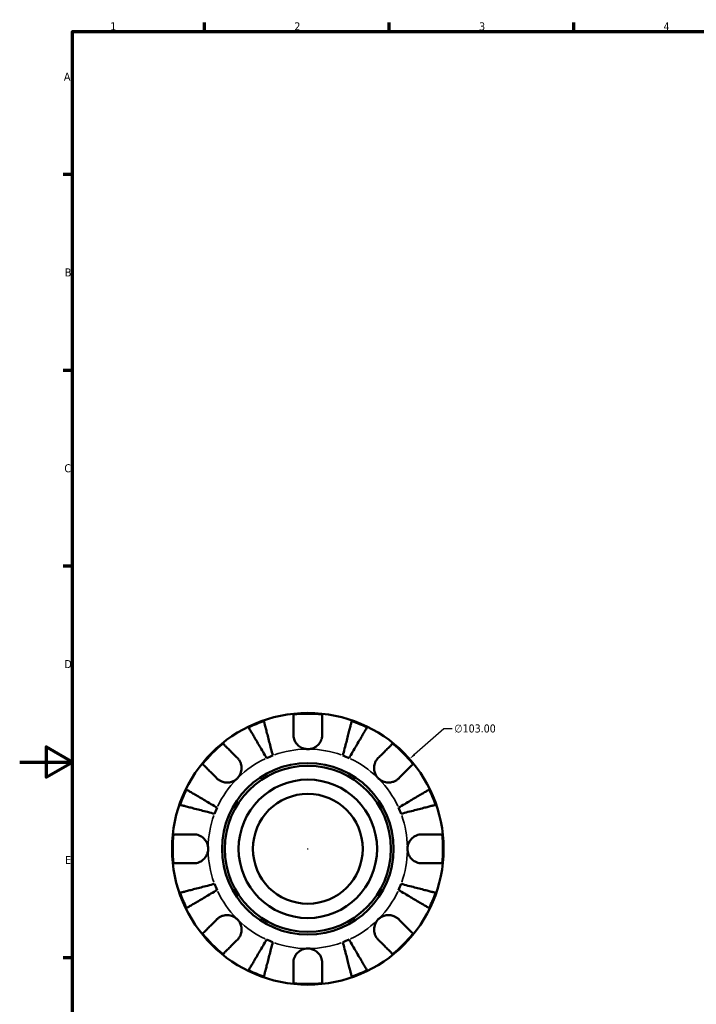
# Model space of a CAD drawing. Header units: millimetres. Extents: x 0 to 905, y -151 to 594.
# Tile 4 of 10: x 0 to 257, y 205 to 578. Entities that reach past the tile are written whole.
import ezdxf

# ---------------------------------------------------------------- set-up
doc = ezdxf.new("R2010")
doc.units = ezdxf.units.MM
for name, color, linetype, lineweight in [('Border (ANSI)', 7, 'Continuous', 70), ('Dimension (ANSI)', 7, 'Continuous', 25), ('Visible (ANSI)', 7, 'Continuous', 50), ('Visible Narrow (ANSI)', 7, 'Continuous', 35)]:
    doc.layers.add(name, color=color, linetype=linetype, lineweight=lineweight)
doc.styles.add('Note Text (ANSI)', font='tahoma.ttf')
doc.dimstyles.new('Default - mm (ANSI)', dxfattribs={"dimtxt": 3.048, "dimasz": 2.5, "dimexe": 3.175, "dimexo": 1.6002, "dimgap": 0.8, "dimtad": 0, "dimtoh": 1, "dimrnd": 1e-08, "dimzin": 4, "dimdsep": 46, "dimtxsty": 'Note Text (ANSI)', "dimcen": 0.09, "dimdle": 10, "dimclrd": 256, "dimclre": 256, "dimclrt": 230, "dimadec": 1, "dimazin": 1, "dimtfac": 1, "dimtofl": 0, "dimtmove": 0, "dimatfit": 3, "dimfxl": 1, "dimtolj": 1, "dimtzin": 4, "dimlwd": -1, "dimlwe": -1, "dimarcsym": 0})

# ---------------------------------------------------------------- blocks, each defined once
blk = doc.blocks.new('Borders Default Border')
at = {"layer": 'Border (ANSI)'}
for p, q in [((70.08, 574), (70.08, 577.45)), ((140.17, 574), (140.17, 577.45)), ((210.25, 574), (210.25, 577.45)), ((20, 519.75), (16.55, 519.75)), ((20, 445.5), (16.55, 445.5)), ((20, 371.25), (16.55, 371.25)), ((20, 222.75), (16.55, 222.75))]:
    blk.add_line(p, q, dxfattribs=at)
at = {"layer": 'Border (ANSI)', "flags": 128}
for points in [[(20, 20), (20, 574), (821, 574), (821, 20), (20, 20)], [(0, 297), (20, 297), (10, 302.77), (10, 291.23), (20, 297)]]:
    blk.add_lwpolyline(points, dxfattribs=at)
at = {"layer": 'Border (ANSI)', "color": 230, "true_color": 0xff0080, "char_height": 3.05, "attachment_point": 7, "style": 'Note Text (ANSI)'}
for s, insert in [('1', (34.35, 574.4)), ('2', (104.2, 574.4)), ('3', (174.26, 574.34)), ('4', (244.23, 574.4)), ('A', (16.78, 555.35)), ('B', (17.15, 481.1)), ('C', (16.95, 406.8)), ('D', (16.96, 332.6)), ('E', (17.21, 258.35))]:
    blk.add_mtext(s, dxfattribs=dict(at, insert=insert))
blk = doc.blocks.new('*D12')
at = {"layer": 'Defpoints', "color": 0, "transparency": 16777216}
for p in [(147.89, 298.18), (70.69, 230.01)]:
    blk.add_point(p, dxfattribs=at)
at = {"layer": 'Dimension (ANSI)', "transparency": 16777216}
for p, q in [((160.84, 309.62), (149.77, 299.84)), ((164.06, 309.62), (160.84, 309.62)), ((109.2, 264.1), (109.38, 264.1)), ((109.29, 264.01), (109.29, 264.19))]:
    blk.add_line(p, q, dxfattribs=at)
blk.add_solid([(149.49, 300.15), (150.04, 299.53), (147.89, 298.18)], dxfattribs=at)
at = {"layer": 'Dimension (ANSI)', "color": 230, "true_color": 0xff0080, "transparency": 16777216, "insert": (164.86, 311.26), "char_height": 3.048, "attachment_point": 1, "style": 'Note Text (ANSI)'}
blk.add_mtext('\\A1;∅103.00', dxfattribs=at)

msp = doc.modelspace()

# ---------------------------------------------------------------- linework, layer by layer
at = {"layer": 'Visible (ANSI)'}
for radius in [51.5, 32.53, 31.5, 26.25, 20.8333]:
    msp.add_circle((109.2899, 264.096), radius, dxfattribs=at)
for radius, start, end in [(51.2232, 83.858586, 96.141414), (51.2232, 108.990077, 116.009923), (51.2232, 63.990077, 71.009923), (51.2232, 128.858586, 141.141414), (51.2232, 38.858586, 51.141414), (37.8, 110.589787, 114.410213), (37.8, 65.589787, 69.410213), (51.2232, 153.990077, 161.009923), (51.2232, 18.990077, 26.009923), (37.8, 155.589787, 159.410213), (37.8, 20.589787, 24.410213), (51.2232, 173.858586, 186.141414), (51.2232, 353.858586, 6.141414), (37.8, 200.589787, 204.410213), (37.8, 335.589787, 339.410213), (51.2232, 198.990077, 206.009923), (51.2232, 333.990077, 341.009923), (51.2232, 218.858586, 231.141414), (51.2232, 308.858586, 321.141414), (37.8, 245.589787, 249.410213), (37.8, 290.589787, 294.410213), (51.2232, 243.990077, 251.009923), (51.2232, 288.990077, 296.009923), (51.2232, 263.858586, 276.141414)]:
    msp.add_arc((109.2899, 264.096), radius, start, end, dxfattribs=at)
for points, knots in [([(103.8099, 307.376), (103.8099, 307.9848), (103.8099, 308.603), (103.8099, 309.9619), (103.8099, 310.6788), (103.8099, 311.8803), (103.8099, 312.4759), (103.8099, 313.5035), (103.8099, 313.9354), (103.8099, 314.5748), (103.8099, 314.8453), (103.8099, 315.0252)], [6.70146308, 6.70146308, 6.70146308, 6.70146308, 6.89546082, 6.89546082, 7.15046266, 7.15046266, 7.40424929, 7.40424929, 7.65803592, 7.65803592, 7.90421072, 7.90421072, 7.90421072, 7.90421072]), ([(114.7699, 315.0252), (114.7699, 314.8453), (114.7699, 314.5748), (114.7699, 313.9354), (114.7699, 313.5035), (114.7699, 312.4759), (114.7699, 311.8803), (114.7699, 310.6788), (114.7699, 309.9619), (114.7699, 308.603), (114.7699, 307.9848), (114.7699, 307.376)], [0.25992066, 0.25992066, 0.25992066, 0.25992066, 0.50609546, 0.50609546, 0.75988209, 0.75988209, 1.01366872, 1.01366872, 1.26867056, 1.26867056, 1.4626683, 1.4626683, 1.4626683, 1.4626683]), ([(93.6684, 298.5171), (93.2365, 299.2503), (92.7648, 300.0511), (91.8409, 301.6196), (91.3887, 302.3873), (90.5918, 303.7401), (90.1736, 304.45), (89.3928, 305.7757), (89.0301, 306.3914), (88.4217, 307.4242), (88.1198, 307.9367), (87.5991, 308.8208), (87.3802, 309.1923), (87.0558, 309.7431), (86.9185, 309.9762), (86.8272, 310.1312)], [6.10802069, 6.10802069, 6.10802069, 6.10802069, 6.36330972, 6.36330972, 6.61859874, 6.61859874, 6.87295331, 6.87295331, 7.12730789, 7.12730789, 7.38101481, 7.38101481, 7.63472173, 7.63472173, 7.88143162, 7.88143162, 7.88143162, 7.88143162]), ([(92.6217, 312.5314), (92.6667, 312.3572), (92.7345, 312.0952), (92.8945, 311.4764), (93.0025, 311.0589), (93.2594, 310.0656), (93.4083, 309.4897), (93.7084, 308.3292), (93.8873, 307.6374), (94.2726, 306.1478), (94.4789, 305.3501), (94.872, 303.8301), (95.095, 302.9675), (95.5508, 301.2051), (95.7835, 300.3053), (95.9966, 299.4814)], [0.25991455, 0.25991455, 0.25991455, 0.25991455, 0.50662445, 0.50662445, 0.76033137, 0.76033137, 1.01403828, 1.01403828, 1.26839286, 1.26839286, 1.52274744, 1.52274744, 1.77803646, 1.77803646, 2.03332548, 2.03332548, 2.03332548, 2.03332548]), ([(122.5832, 299.4814), (122.7963, 300.3053), (123.029, 301.2051), (123.4848, 302.9675), (123.7079, 303.8301), (124.101, 305.3501), (124.3073, 306.1478), (124.6925, 307.6374), (124.8714, 308.3292), (125.1715, 309.4897), (125.3205, 310.0656), (125.5774, 311.0589), (125.6853, 311.4764), (125.8454, 312.0952), (125.9131, 312.3572), (125.9582, 312.5314)], [6.10802104, 6.10802104, 6.10802104, 6.10802104, 6.36331006, 6.36331006, 6.61859908, 6.61859908, 6.87295366, 6.87295366, 7.12730824, 7.12730824, 7.38101515, 7.38101515, 7.63472207, 7.63472207, 7.88143197, 7.88143197, 7.88143197, 7.88143197]), ([(131.7527, 310.1312), (131.6614, 309.9762), (131.524, 309.7431), (131.1996, 309.1923), (130.9807, 308.8208), (130.46, 307.9367), (130.1581, 307.4242), (129.5497, 306.3914), (129.1871, 305.7757), (128.4062, 304.45), (127.988, 303.7401), (127.1912, 302.3873), (126.739, 301.6196), (125.815, 300.0511), (125.3433, 299.2503), (124.9114, 298.5171)], [0.25991455, 0.25991455, 0.25991455, 0.25991455, 0.50662445, 0.50662445, 0.76033137, 0.76033137, 1.01403828, 1.01403828, 1.26839286, 1.26839286, 1.52274744, 1.52274744, 1.77803646, 1.77803646, 2.03332548, 2.03332548, 2.03332548, 2.03332548]), ([(109.2899, 301.896), (108.7819, 301.896), (108.2765, 301.9666), (107.195, 302.2748), (106.6343, 302.5429), (105.6724, 303.2218), (105.2685, 303.612), (104.6383, 304.439), (104.4009, 304.8558), (104.1085, 305.5675), (104.0195, 305.8472), (103.894, 306.3847), (103.8534, 306.6407), (103.8168, 307.0568), (103.8099, 307.217), (103.8099, 307.376)], [0, 0, 0, 0, 0.152396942, 0.152396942, 0.337511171, 0.337511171, 0.505641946, 0.505641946, 0.651702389, 0.651702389, 0.743108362, 0.743108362, 0.825561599, 0.825561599, 0.877547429, 0.877547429, 0.877547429, 0.877547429]), ([(114.7699, 307.376), (114.7699, 307.1205), (114.7521, 306.8618), (114.6785, 306.3464), (114.6236, 306.0908), (114.4563, 305.5188), (114.3335, 305.2061), (113.9059, 304.3608), (113.5406, 303.862), (112.6043, 302.9594), (112.0301, 302.5813), (110.7321, 302.04), (110.0153, 301.896), (109.2899, 301.896)], [-0.88750525, -0.88750525, -0.88750525, -0.88750525, -0.801730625, -0.801730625, -0.717490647, -0.717490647, -0.612012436, -0.612012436, -0.423519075, -0.423519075, -0.217620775, -0.217620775, 0, 0, 0, 0]), ([(77.1525, 303.9833), (77.2797, 303.8561), (77.4709, 303.6649), (77.9231, 303.2127), (78.2285, 302.9073), (78.9551, 302.1807), (79.3763, 301.7595), (80.2258, 300.91), (80.7328, 300.403), (81.6936, 299.4422), (82.1308, 299.005), (82.5613, 298.5745)], [0.25992066, 0.25992066, 0.25992066, 0.25992066, 0.50609546, 0.50609546, 0.75988209, 0.75988209, 1.01366872, 1.01366872, 1.26867056, 1.26867056, 1.4626683, 1.4626683, 1.4626683, 1.4626683]), ([(136.0186, 298.5745), (136.449, 299.005), (136.8862, 299.4422), (137.847, 300.403), (138.354, 300.91), (139.2035, 301.7595), (139.6247, 302.1807), (140.3513, 302.9073), (140.6567, 303.2127), (141.1089, 303.6649), (141.3002, 303.8561), (141.4274, 303.9833)], [6.70146183, 6.70146183, 6.70146183, 6.70146183, 6.89545958, 6.89545958, 7.15046141, 7.15046141, 7.40424804, 7.40424804, 7.65803468, 7.65803468, 7.90420948, 7.90420948, 7.90420948, 7.90420948]), ([(74.8114, 290.8246), (74.3809, 291.2551), (73.9438, 291.6923), (72.9829, 292.6531), (72.4759, 293.1601), (71.6264, 294.0096), (71.2052, 294.4308), (70.4786, 295.1574), (70.1732, 295.4628), (69.7211, 295.915), (69.5298, 296.1062), (69.4026, 296.2335)], [6.70146171, 6.70146171, 6.70146171, 6.70146171, 6.89545946, 6.89545946, 7.15046129, 7.15046129, 7.40424792, 7.40424792, 7.65803456, 7.65803456, 7.90420936, 7.90420936, 7.90420936, 7.90420936]), ([(82.5613, 298.5745), (82.6707, 298.4651), (82.7763, 298.3503), (83.1026, 297.9629), (83.305, 297.6708), (83.6653, 297.0205), (83.8176, 296.6629), (84.0928, 295.7536), (84.1734, 295.1943), (84.1567, 293.9382), (84.0177, 293.2553), (83.4792, 291.9459), (83.0738, 291.3372), (82.5613, 290.8246)], [-0.88258817, -0.88258817, -0.88258817, -0.88258817, -0.831318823, -0.831318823, -0.717511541, -0.717511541, -0.596637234, -0.596637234, -0.425370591, -0.425370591, -0.217449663, -0.217449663, 0, 0, 0, 0]), ([(136.0186, 290.8246), (135.7253, 291.1179), (135.4664, 291.4434), (135.0117, 292.1708), (134.8233, 292.5736), (134.5, 293.5611), (134.4087, 294.1529), (134.4185, 295.3106), (134.5103, 295.8648), (134.8002, 296.7581), (134.9559, 297.1062), (135.3241, 297.7463), (135.5326, 298.0367), (135.8459, 298.396), (135.931, 298.487), (136.0186, 298.5745)], [0, 0, 0, 0, 0.124406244, 0.124406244, 0.257375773, 0.257375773, 0.436406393, 0.436406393, 0.606746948, 0.606746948, 0.725474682, 0.725474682, 0.840179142, 0.840179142, 0.881151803, 0.881151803, 0.881151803, 0.881151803]), ([(149.1773, 296.2335), (149.05, 296.1062), (148.8588, 295.915), (148.4066, 295.4628), (148.1012, 295.1574), (147.3746, 294.4308), (146.9534, 294.0096), (146.1039, 293.1601), (145.5969, 292.6531), (144.6361, 291.6923), (144.1989, 291.2551), (143.7684, 290.8246)], [0.25992066, 0.25992066, 0.25992066, 0.25992066, 0.50609546, 0.50609546, 0.75988209, 0.75988209, 1.01366872, 1.01366872, 1.26867056, 1.26867056, 1.4626683, 1.4626683, 1.4626683, 1.4626683]), ([(82.5613, 290.8246), (82.2681, 290.5314), (81.9425, 290.2724), (81.2152, 289.8178), (80.8123, 289.6294), (79.8248, 289.3061), (79.233, 289.2147), (78.0753, 289.2246), (77.5211, 289.3164), (76.6278, 289.6063), (76.2797, 289.762), (75.6396, 290.1302), (75.3492, 290.3387), (74.9899, 290.652), (74.8989, 290.7371), (74.8114, 290.8246)], [0, 0, 0, 0, 0.124406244, 0.124406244, 0.257375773, 0.257375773, 0.436406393, 0.436406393, 0.606746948, 0.606746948, 0.725474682, 0.725474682, 0.840179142, 0.840179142, 0.881151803, 0.881151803, 0.881151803, 0.881151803]), ([(143.7684, 290.8246), (143.6591, 290.7153), (143.5442, 290.6097), (143.1568, 290.2834), (142.8647, 290.0809), (142.2144, 289.7206), (141.8569, 289.5683), (140.9475, 289.2931), (140.3882, 289.2125), (139.1321, 289.2292), (138.4493, 289.3682), (137.1399, 289.9067), (136.5311, 290.3121), (136.0186, 290.8246)], [-0.88258817, -0.88258817, -0.88258817, -0.88258817, -0.831318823, -0.831318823, -0.717511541, -0.717511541, -0.596637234, -0.596637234, -0.425370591, -0.425370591, -0.217449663, -0.217449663, 0, 0, 0, 0]), ([(63.2547, 286.5587), (63.4097, 286.4675), (63.6428, 286.3301), (64.1936, 286.0057), (64.5652, 285.7868), (65.4492, 285.2661), (65.9617, 284.9642), (66.9945, 284.3558), (67.6102, 283.9931), (68.9359, 283.2123), (69.6458, 282.7941), (70.9986, 281.9972), (71.7663, 281.545), (73.3348, 280.6211), (74.1356, 280.1494), (74.8689, 279.7175)], [0.25991455, 0.25991455, 0.25991455, 0.25991455, 0.50662445, 0.50662445, 0.76033137, 0.76033137, 1.01403828, 1.01403828, 1.26839286, 1.26839286, 1.52274744, 1.52274744, 1.77803646, 1.77803646, 2.03332548, 2.03332548, 2.03332548, 2.03332548]), ([(143.711, 279.7175), (144.4442, 280.1494), (145.245, 280.6211), (146.8135, 281.545), (147.5812, 281.9972), (148.934, 282.7941), (149.6439, 283.2123), (150.9696, 283.9931), (151.5853, 284.3558), (152.6181, 284.9642), (153.1306, 285.2661), (154.0147, 285.7868), (154.3862, 286.0057), (154.937, 286.3301), (155.1702, 286.4675), (155.3251, 286.5587)], [6.10802066, 6.10802066, 6.10802066, 6.10802066, 6.36330968, 6.36330968, 6.6185987, 6.6185987, 6.87295328, 6.87295328, 7.12730785, 7.12730785, 7.38101477, 7.38101477, 7.63472169, 7.63472169, 7.88143159, 7.88143159, 7.88143159, 7.88143159]), ([(73.9045, 277.3893), (73.0806, 277.6024), (72.1808, 277.8351), (70.4184, 278.2909), (69.5558, 278.514), (68.0358, 278.9071), (67.2381, 279.1134), (65.7485, 279.4986), (65.0567, 279.6775), (63.8962, 279.9776), (63.3203, 280.1265), (62.327, 280.3834), (61.9095, 280.4914), (61.2907, 280.6515), (61.0287, 280.7192), (60.8545, 280.7643)], [6.10802066, 6.10802066, 6.10802066, 6.10802066, 6.36330968, 6.36330968, 6.6185987, 6.6185987, 6.87295328, 6.87295328, 7.12730785, 7.12730785, 7.38101477, 7.38101477, 7.63472169, 7.63472169, 7.88143159, 7.88143159, 7.88143159, 7.88143159]), ([(157.7253, 280.7643), (157.5512, 280.7192), (157.2892, 280.6515), (156.6703, 280.4914), (156.2528, 280.3834), (155.2595, 280.1265), (154.6836, 279.9776), (153.5231, 279.6775), (152.8313, 279.4986), (151.3418, 279.1134), (150.5441, 278.9071), (149.0241, 278.514), (148.1615, 278.2909), (146.399, 277.8351), (145.4992, 277.6024), (144.6753, 277.3893)], [0.25991455, 0.25991455, 0.25991455, 0.25991455, 0.50662445, 0.50662445, 0.76033137, 0.76033137, 1.01403828, 1.01403828, 1.26839286, 1.26839286, 1.52274744, 1.52274744, 1.77803646, 1.77803646, 2.03332548, 2.03332548, 2.03332548, 2.03332548]), ([(58.3607, 269.576), (58.5406, 269.576), (58.8111, 269.576), (59.4505, 269.576), (59.8824, 269.576), (60.91, 269.576), (61.5057, 269.576), (62.7071, 269.576), (63.424, 269.576), (64.7829, 269.576), (65.4011, 269.576), (66.0099, 269.576)], [0.25992066, 0.25992066, 0.25992066, 0.25992066, 0.50609546, 0.50609546, 0.75988209, 0.75988209, 1.01366872, 1.01366872, 1.26867056, 1.26867056, 1.4626683, 1.4626683, 1.4626683, 1.4626683]), ([(66.0099, 269.576), (66.1995, 269.576), (66.3907, 269.5662), (66.9035, 269.5123), (67.2246, 269.4499), (67.8963, 269.2543), (68.2426, 269.1147), (69.0777, 268.6722), (69.5391, 268.3278), (70.4201, 267.4206), (70.8025, 266.8411), (71.3466, 265.5368), (71.4899, 264.8197), (71.4899, 264.096)], [-0.876449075, -0.876449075, -0.876449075, -0.876449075, -0.814632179, -0.814632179, -0.7114626, -0.7114626, -0.59653466, -0.59653466, -0.423338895, -0.423338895, -0.217099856, -0.217099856, 0, 0, 0, 0]), ([(147.0899, 264.096), (147.0899, 264.5809), (147.1543, 265.0636), (147.4214, 266.0478), (147.6362, 266.5399), (148.2918, 267.593), (148.7759, 268.1113), (149.7119, 268.7943), (150.1113, 269.0141), (150.8448, 269.3086), (151.1679, 269.404), (151.8342, 269.5375), (152.1749, 269.5721), (152.5306, 269.5759), (152.5502, 269.576), (152.5699, 269.576)], [-3.806963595, -3.806963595, -3.806963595, -3.806963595, -3.661495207, -3.661495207, -3.500910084, -3.500910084, -3.287615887, -3.287615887, -3.146788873, -3.146788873, -3.039652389, -3.039652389, -2.927129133, -2.927129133, -2.920524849, -2.920524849, -2.920524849, -2.920524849]), ([(152.5699, 269.576), (153.1787, 269.576), (153.7969, 269.576), (155.1558, 269.576), (155.8728, 269.576), (157.0742, 269.576), (157.6698, 269.576), (158.6974, 269.576), (159.1293, 269.576), (159.7687, 269.576), (160.0392, 269.576), (160.2191, 269.576)], [6.70146308, 6.70146308, 6.70146308, 6.70146308, 6.89546082, 6.89546082, 7.15046266, 7.15046266, 7.40424929, 7.40424929, 7.65803592, 7.65803592, 7.90421072, 7.90421072, 7.90421072, 7.90421072]), ([(71.4899, 264.096), (71.4899, 263.6111), (71.4256, 263.1284), (71.1584, 262.1442), (70.9436, 261.6521), (70.2881, 260.599), (69.804, 260.0807), (68.868, 259.3977), (68.4685, 259.1779), (67.7351, 258.8834), (67.412, 258.788), (66.7457, 258.6545), (66.4049, 258.6199), (66.0493, 258.6161), (66.0296, 258.616), (66.0099, 258.616)], [-3.806963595, -3.806963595, -3.806963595, -3.806963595, -3.661495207, -3.661495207, -3.500910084, -3.500910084, -3.287615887, -3.287615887, -3.146788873, -3.146788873, -3.039652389, -3.039652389, -2.927129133, -2.927129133, -2.920524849, -2.920524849, -2.920524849, -2.920524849]), ([(152.5699, 258.616), (152.3803, 258.616), (152.1891, 258.6258), (151.6764, 258.6797), (151.3553, 258.7421), (150.6836, 258.9377), (150.3372, 259.0773), (149.5021, 259.5198), (149.0407, 259.8642), (148.1597, 260.7714), (147.7773, 261.3509), (147.2333, 262.6552), (147.0899, 263.3723), (147.0899, 264.096)], [-0.876449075, -0.876449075, -0.876449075, -0.876449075, -0.814632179, -0.814632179, -0.7114626, -0.7114626, -0.59653466, -0.59653466, -0.423338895, -0.423338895, -0.217099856, -0.217099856, 0, 0, 0, 0]), ([(66.0099, 258.616), (65.4011, 258.616), (64.7829, 258.616), (63.424, 258.616), (62.7071, 258.616), (61.5057, 258.616), (60.91, 258.616), (59.8824, 258.616), (59.4505, 258.616), (58.8111, 258.616), (58.5406, 258.616), (58.3607, 258.616)], [6.70146183, 6.70146183, 6.70146183, 6.70146183, 6.89545958, 6.89545958, 7.15046141, 7.15046141, 7.40424804, 7.40424804, 7.65803468, 7.65803468, 7.90420948, 7.90420948, 7.90420948, 7.90420948]), ([(160.2191, 258.616), (160.0392, 258.616), (159.7687, 258.616), (159.1293, 258.616), (158.6974, 258.616), (157.6698, 258.616), (157.0742, 258.616), (155.8728, 258.616), (155.1558, 258.616), (153.7969, 258.616), (153.1787, 258.616), (152.5699, 258.616)], [0.25992066, 0.25992066, 0.25992066, 0.25992066, 0.50609546, 0.50609546, 0.75988209, 0.75988209, 1.01366872, 1.01366872, 1.26867056, 1.26867056, 1.4626683, 1.4626683, 1.4626683, 1.4626683]), ([(60.8545, 247.4277), (61.0287, 247.4728), (61.2907, 247.5405), (61.9095, 247.7006), (62.327, 247.8085), (63.3203, 248.0654), (63.8962, 248.2144), (65.0567, 248.5145), (65.7485, 248.6934), (67.2381, 249.0786), (68.0358, 249.2849), (69.5558, 249.678), (70.4184, 249.9011), (72.1808, 250.3569), (73.0806, 250.5896), (73.9045, 250.8027)], [0.25991455, 0.25991455, 0.25991455, 0.25991455, 0.50662445, 0.50662445, 0.76033137, 0.76033137, 1.01403828, 1.01403828, 1.26839286, 1.26839286, 1.52274744, 1.52274744, 1.77803646, 1.77803646, 2.03332548, 2.03332548, 2.03332548, 2.03332548]), ([(144.6753, 250.8027), (145.4992, 250.5896), (146.399, 250.3569), (148.1615, 249.9011), (149.0241, 249.678), (150.5441, 249.2849), (151.3418, 249.0786), (152.8313, 248.6934), (153.5231, 248.5145), (154.6836, 248.2144), (155.2595, 248.0654), (156.2528, 247.8085), (156.6703, 247.7006), (157.2892, 247.5405), (157.5512, 247.4728), (157.7253, 247.4277)], [6.10802066, 6.10802066, 6.10802066, 6.10802066, 6.36330968, 6.36330968, 6.6185987, 6.6185987, 6.87295328, 6.87295328, 7.12730785, 7.12730785, 7.38101477, 7.38101477, 7.63472169, 7.63472169, 7.88143159, 7.88143159, 7.88143159, 7.88143159]), ([(74.8689, 248.4745), (74.1356, 248.0426), (73.3348, 247.5709), (71.7663, 246.647), (70.9986, 246.1948), (69.6458, 245.3979), (68.9359, 244.9797), (67.6102, 244.1989), (66.9945, 243.8362), (65.9617, 243.2278), (65.4492, 242.9259), (64.5652, 242.4052), (64.1936, 242.1863), (63.6428, 241.8619), (63.4097, 241.7245), (63.2547, 241.6332)], [6.10802108, 6.10802108, 6.10802108, 6.10802108, 6.3633101, 6.3633101, 6.61859912, 6.61859912, 6.87295369, 6.87295369, 7.12730827, 7.12730827, 7.38101519, 7.38101519, 7.63472211, 7.63472211, 7.881432, 7.881432, 7.881432, 7.881432]), ([(155.3251, 241.6332), (155.1702, 241.7245), (154.937, 241.8619), (154.3862, 242.1863), (154.0147, 242.4052), (153.1306, 242.9259), (152.6181, 243.2278), (151.5853, 243.8362), (150.9696, 244.1989), (149.6439, 244.9797), (148.934, 245.3979), (147.5812, 246.1948), (146.8135, 246.647), (145.245, 247.5709), (144.4442, 248.0426), (143.711, 248.4745)], [0.25991455, 0.25991455, 0.25991455, 0.25991455, 0.50662445, 0.50662445, 0.76033137, 0.76033137, 1.01403828, 1.01403828, 1.26839286, 1.26839286, 1.52274744, 1.52274744, 1.77803646, 1.77803646, 2.03332548, 2.03332548, 2.03332548, 2.03332548]), ([(74.8114, 237.3674), (74.9208, 237.4767), (75.0356, 237.5823), (75.423, 237.9086), (75.7151, 238.1111), (76.3654, 238.4714), (76.723, 238.6237), (77.6324, 238.8989), (78.1917, 238.9795), (79.4477, 238.9628), (80.1306, 238.8238), (81.44, 238.2853), (82.0487, 237.8799), (82.5613, 237.3674)], [-0.88258817, -0.88258817, -0.88258817, -0.88258817, -0.831318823, -0.831318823, -0.717511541, -0.717511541, -0.596637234, -0.596637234, -0.425370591, -0.425370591, -0.217449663, -0.217449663, 0, 0, 0, 0]), ([(136.0186, 237.3674), (136.3118, 237.6606), (136.6373, 237.9196), (137.3647, 238.3742), (137.7675, 238.5626), (138.755, 238.8859), (139.3469, 238.9773), (140.5046, 238.9674), (141.0587, 238.8756), (141.952, 238.5857), (142.3001, 238.43), (142.9402, 238.0618), (143.2307, 237.8533), (143.5899, 237.54), (143.6809, 237.4549), (143.7684, 237.3674)], [0, 0, 0, 0, 0.124406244, 0.124406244, 0.257375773, 0.257375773, 0.436406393, 0.436406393, 0.606746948, 0.606746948, 0.725474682, 0.725474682, 0.840179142, 0.840179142, 0.881151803, 0.881151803, 0.881151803, 0.881151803]), ([(69.4026, 231.9585), (69.5298, 232.0858), (69.7211, 232.277), (70.1732, 232.7292), (70.4786, 233.0346), (71.2052, 233.7612), (71.6264, 234.1824), (72.4759, 235.0319), (72.9829, 235.5389), (73.9438, 236.4997), (74.3809, 236.9369), (74.8114, 237.3674)], [0.25992066, 0.25992066, 0.25992066, 0.25992066, 0.50609546, 0.50609546, 0.75988209, 0.75988209, 1.01366872, 1.01366872, 1.26867056, 1.26867056, 1.4626683, 1.4626683, 1.4626683, 1.4626683]), ([(82.5613, 237.3674), (82.8545, 237.0741), (83.1135, 236.7486), (83.5681, 236.0212), (83.7565, 235.6184), (84.0798, 234.6309), (84.1712, 234.039), (84.1613, 232.8814), (84.0695, 232.3272), (83.7796, 231.4339), (83.6239, 231.0858), (83.2558, 230.4457), (83.0472, 230.1553), (82.7339, 229.796), (82.6488, 229.705), (82.5613, 229.6175)], [0, 0, 0, 0, 0.124406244, 0.124406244, 0.257375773, 0.257375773, 0.436406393, 0.436406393, 0.606746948, 0.606746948, 0.725474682, 0.725474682, 0.840179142, 0.840179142, 0.881151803, 0.881151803, 0.881151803, 0.881151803]), ([(136.0186, 229.6175), (135.9092, 229.7268), (135.8036, 229.8417), (135.4773, 230.2291), (135.2748, 230.5212), (134.9145, 231.1715), (134.7622, 231.5291), (134.487, 232.4384), (134.4065, 232.9977), (134.4231, 234.2538), (134.5621, 234.9367), (135.1006, 236.246), (135.506, 236.8548), (136.0186, 237.3674)], [-0.88258817, -0.88258817, -0.88258817, -0.88258817, -0.831318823, -0.831318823, -0.717511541, -0.717511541, -0.596637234, -0.596637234, -0.425370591, -0.425370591, -0.217449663, -0.217449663, 0, 0, 0, 0]), ([(143.7684, 237.3674), (144.1989, 236.9369), (144.6361, 236.4997), (145.5969, 235.5389), (146.1039, 235.0319), (146.9534, 234.1824), (147.3746, 233.7612), (148.1012, 233.0346), (148.4066, 232.7292), (148.8588, 232.277), (149.05, 232.0858), (149.1773, 231.9585)], [6.70146183, 6.70146183, 6.70146183, 6.70146183, 6.89545958, 6.89545958, 7.15046141, 7.15046141, 7.40424804, 7.40424804, 7.65803468, 7.65803468, 7.90420948, 7.90420948, 7.90420948, 7.90420948]), ([(82.5613, 229.6175), (82.1308, 229.187), (81.6936, 228.7498), (80.7328, 227.789), (80.2258, 227.282), (79.3763, 226.4325), (78.9551, 226.0113), (78.2285, 225.2847), (77.9231, 224.9793), (77.4709, 224.5271), (77.2797, 224.3359), (77.1525, 224.2086)], [6.70146171, 6.70146171, 6.70146171, 6.70146171, 6.89545946, 6.89545946, 7.15046129, 7.15046129, 7.40424792, 7.40424792, 7.65803456, 7.65803456, 7.90420936, 7.90420936, 7.90420936, 7.90420936]), ([(86.8272, 218.0608), (86.9185, 218.2157), (87.0558, 218.4489), (87.3802, 218.9997), (87.5991, 219.3712), (88.1198, 220.2553), (88.4217, 220.7678), (89.0301, 221.8006), (89.3928, 222.4163), (90.1736, 223.742), (90.5918, 224.4519), (91.3887, 225.8047), (91.8409, 226.5724), (92.7648, 228.1409), (93.2365, 228.9417), (93.6684, 229.6749)], [0.25991455, 0.25991455, 0.25991455, 0.25991455, 0.50662445, 0.50662445, 0.76033137, 0.76033137, 1.01403828, 1.01403828, 1.26839286, 1.26839286, 1.52274744, 1.52274744, 1.77803646, 1.77803646, 2.03332548, 2.03332548, 2.03332548, 2.03332548]), ([(95.9966, 228.7106), (95.7835, 227.8867), (95.5508, 226.9869), (95.095, 225.2245), (94.872, 224.3619), (94.4789, 222.8418), (94.2726, 222.0441), (93.8873, 220.5546), (93.7084, 219.8628), (93.4083, 218.7023), (93.2594, 218.1264), (93.0025, 217.1331), (92.8945, 216.7156), (92.7345, 216.0967), (92.6667, 215.8347), (92.6217, 215.6606)], [6.10802066, 6.10802066, 6.10802066, 6.10802066, 6.36330968, 6.36330968, 6.6185987, 6.6185987, 6.87295328, 6.87295328, 7.12730785, 7.12730785, 7.38101477, 7.38101477, 7.63472169, 7.63472169, 7.88143159, 7.88143159, 7.88143159, 7.88143159]), ([(125.9582, 215.6606), (125.9131, 215.8347), (125.8454, 216.0967), (125.6853, 216.7156), (125.5774, 217.1331), (125.3205, 218.1264), (125.1715, 218.7023), (124.8714, 219.8628), (124.6925, 220.5546), (124.3073, 222.0441), (124.101, 222.8418), (123.7079, 224.3619), (123.4848, 225.2245), (123.029, 226.9869), (122.7963, 227.8867), (122.5832, 228.7106)], [0.25991455, 0.25991455, 0.25991455, 0.25991455, 0.50662445, 0.50662445, 0.76033137, 0.76033137, 1.01403828, 1.01403828, 1.26839286, 1.26839286, 1.52274744, 1.52274744, 1.77803646, 1.77803646, 2.03332548, 2.03332548, 2.03332548, 2.03332548]), ([(124.9114, 229.6749), (125.3433, 228.9417), (125.815, 228.1409), (126.739, 226.5724), (127.1912, 225.8047), (127.988, 224.4519), (128.4062, 223.742), (129.1871, 222.4163), (129.5497, 221.8006), (130.1581, 220.7678), (130.46, 220.2553), (130.9807, 219.3712), (131.1996, 218.9997), (131.524, 218.4489), (131.6614, 218.2157), (131.7527, 218.0608)], [6.10802066, 6.10802066, 6.10802066, 6.10802066, 6.36330968, 6.36330968, 6.6185987, 6.6185987, 6.87295328, 6.87295328, 7.12730785, 7.12730785, 7.38101477, 7.38101477, 7.63472169, 7.63472169, 7.88143159, 7.88143159, 7.88143159, 7.88143159]), ([(141.4274, 224.2086), (141.3002, 224.3359), (141.1089, 224.5271), (140.6567, 224.9793), (140.3513, 225.2847), (139.6247, 226.0113), (139.2035, 226.4325), (138.354, 227.282), (137.847, 227.789), (136.8862, 228.7498), (136.449, 229.187), (136.0186, 229.6175)], [0.25992066, 0.25992066, 0.25992066, 0.25992066, 0.50609546, 0.50609546, 0.75988209, 0.75988209, 1.01366872, 1.01366872, 1.26867056, 1.26867056, 1.4626683, 1.4626683, 1.4626683, 1.4626683]), ([(103.8099, 220.816), (103.8099, 221.0056), (103.8198, 221.1968), (103.8737, 221.7095), (103.936, 222.0306), (104.1316, 222.7024), (104.2712, 223.0487), (104.7137, 223.8838), (105.0581, 224.3452), (105.9653, 225.2262), (106.5448, 225.6086), (107.8491, 226.1526), (108.5663, 226.296), (109.2899, 226.296)], [-0.876449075, -0.876449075, -0.876449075, -0.876449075, -0.814632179, -0.814632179, -0.7114626, -0.7114626, -0.59653466, -0.59653466, -0.423338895, -0.423338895, -0.217099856, -0.217099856, 0, 0, 0, 0]), ([(109.2899, 226.296), (109.7748, 226.296), (110.2575, 226.2316), (111.2417, 225.9645), (111.7338, 225.7497), (112.7869, 225.0941), (113.3052, 224.61), (113.9882, 223.6741), (114.208, 223.2746), (114.5025, 222.5411), (114.5979, 222.2181), (114.7314, 221.5518), (114.766, 221.211), (114.7698, 220.8554), (114.7699, 220.8357), (114.7699, 220.816)], [-3.806963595, -3.806963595, -3.806963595, -3.806963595, -3.661495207, -3.661495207, -3.500910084, -3.500910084, -3.287615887, -3.287615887, -3.146788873, -3.146788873, -3.039652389, -3.039652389, -2.927129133, -2.927129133, -2.920524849, -2.920524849, -2.920524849, -2.920524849]), ([(103.8099, 213.1668), (103.8099, 213.3467), (103.8099, 213.6172), (103.8099, 214.2566), (103.8099, 214.6885), (103.8099, 215.7161), (103.8099, 216.3117), (103.8099, 217.5131), (103.8099, 218.2301), (103.8099, 219.589), (103.8099, 220.2072), (103.8099, 220.816)], [0.25992066, 0.25992066, 0.25992066, 0.25992066, 0.50609546, 0.50609546, 0.75988209, 0.75988209, 1.01366872, 1.01366872, 1.26867056, 1.26867056, 1.4626683, 1.4626683, 1.4626683, 1.4626683]), ([(114.7699, 220.816), (114.7699, 220.2072), (114.7699, 219.589), (114.7699, 218.2301), (114.7699, 217.5131), (114.7699, 216.3117), (114.7699, 215.7161), (114.7699, 214.6885), (114.7699, 214.2566), (114.7699, 213.6172), (114.7699, 213.3467), (114.7699, 213.1668)], [6.70146171, 6.70146171, 6.70146171, 6.70146171, 6.89545946, 6.89545946, 7.15046129, 7.15046129, 7.40424792, 7.40424792, 7.65803456, 7.65803456, 7.90420936, 7.90420936, 7.90420936, 7.90420936])]:
    msp.add_open_spline(points, degree=3, knots=knots, dxfattribs=at)
at = {"layer": 'Visible Narrow (ANSI)'}
for start, end in [(91.029489, 109.560297), (70.439703, 88.970511), (115.439703, 133.970511), (46.029489, 64.560297), (136.029489, 154.560297), (25.439703, 43.970511), (160.439703, 178.970511), (1.029489, 19.560297), (181.029489, 199.560297), (340.439703, 358.970511), (205.439703, 223.970511), (316.029489, 334.560297), (226.029489, 244.560297), (295.439703, 313.970511), (250.439703, 268.970511), (271.029489, 289.560297)]:
    msp.add_arc((109.2899, 264.096), 37.8, start, end, dxfattribs=at)

# ---------------------------------------------------------------- block references
msp.add_blockref('Borders Default Border', (0, 0))

# ---------------------------------------------------------------- dimensions: what is measured, and where the dimension line sits
at = {"layer": 'Dimension (ANSI)'}
dim = msp.add_diameter_dim_2p(p1=(70.6862, 230.0078), p2=(147.8936, 298.1842), dimstyle='Default - mm (ANSI)', override={"dimtih": 1, "dimdec": 2, "dimlfac": 1, "dimtp": 0, "dimtm": 0, "dimtdec": 2}, dxfattribs=at)
dim.commit()
dim.dimension.update_dxf_attribs({"geometry": '*D12', "text_midpoint": (172.7014, 309.6168), "dimtype": 163})

doc.saveas('drawing.dxf')
